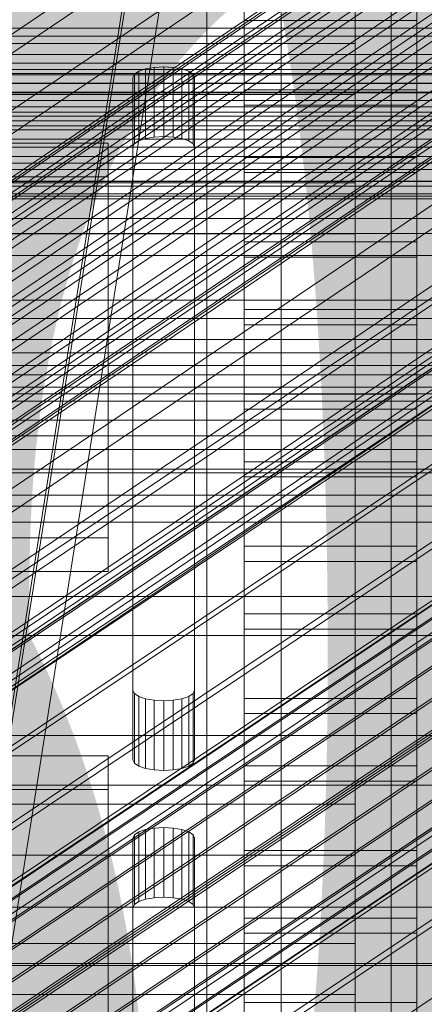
# Model space of a CAD drawing. Header units: millimetres. Extents: x -4738 to 65662, y -68080 to 6847.
# Tile 122 of 256: x 181 to 214, y -35103 to -35024. Entities that reach past the tile are written whole.
import ezdxf

# ---------------------------------------------------------------- set-up
doc = ezdxf.new("R2010")
doc.units = ezdxf.units.MM
for name, color, linetype, lineweight in [('COTAS_O', 1, 'Continuous', 0), ('COTAS_P', 1, 'Continuous', 0), ('frontal_bajante_movil', 7, 'Continuous', 0), ('frontal_C01', 7, 'Continuous', 0), ('frontal_C02', 7, 'Continuous', 0), ('frontal_C03', 7, 'Continuous', 0), ('frontal_C04', 7, 'Continuous', 0), ('frontal_mezcladora', 7, 'Continuous', 0), ('frontal_secador', 7, 'Continuous', 0)]:
    doc.layers.add(name, color=color, linetype=linetype, lineweight=lineweight)
doc.dimstyles.new('R19_100', dxfattribs={"dimtxt": 250, "dimasz": 150, "dimexe": 150, "dimexo": 80, "dimgap": 100, "dimtad": 1, "dimtih": 1, "dimtoh": 1, "dimdsep": 46, "dimcen": 0.09, "dimadec": 0, "dimazin": 0, "dimtfac": 1, "dimtdec": 4, "dimtofl": 0, "dimtmove": 0, "dimatfit": 3, "dimfxl": 1, "dimtolj": 1, "dimtzin": 0, "dimarcsym": 0})

# ---------------------------------------------------------------- blocks, each defined once
blk = doc.blocks.new('DIM_R30_54')
at = {"layer": 'COTAS_O'}
for p, q in [((-1480, -35300), (-1330, -35255)), ((490, -35300), (340, -35255)), ((-1480, -36000), (-1480, -35300)), ((-1480, -35300), (490, -35300)), ((-1480, -35300), (-1330, -35345)), ((490, -35300), (340, -35345)), ((490, -36000), (490, -35300))]:
    blk.add_line(p, q, dxfattribs=at)
blk.add_text('1970 O', height=250, dxfattribs=at).set_placement((-495, -35200))
blk = doc.blocks.new('DIM_R30_56')
at = {"layer": 'COTAS_O'}
for p, q in [((-1400, -35300), (-1250, -35255)), ((1400, -35300), (1250, -35255)), ((-1400, -36000), (-1400, -35300)), ((-1400, -35300), (1400, -35300)), ((-1400, -35300), (-1250, -35345)), ((1400, -35300), (1250, -35345)), ((1400, -36000), (1400, -35300))]:
    blk.add_line(p, q, dxfattribs=at)
blk.add_text('2800 O', height=250, dxfattribs=at).set_placement((0, -35200))
blk = doc.blocks.new('DIM_R30_57')
at = {"layer": 'COTAS_P'}
for p, q in [((-305, -34680), (395, -34680)), ((395, -34680), (350, -34830)), ((395, -36000), (395, -34680)), ((395, -34680), (440, -34830)), ((395, -36000), (350, -35850)), ((395, -36000), (440, -35850)), ((-305, -36000), (395, -36000))]:
    blk.add_line(p, q, dxfattribs=at)
blk.add_text('1320 P', height=250, rotation=90, dxfattribs=at).set_placement((295, -35340))
blk = doc.blocks.new('DIM_R30_58')
at = {"layer": 'COTAS_P'}
for p, q in [((-305, -35300), (-155, -35255)), ((345, -35300), (195, -35255)), ((-305, -36000), (-305, -35300)), ((-305, -35300), (345, -35300)), ((-305, -35300), (-155, -35345)), ((345, -35300), (195, -35345)), ((345, -36000), (345, -35300))]:
    blk.add_line(p, q, dxfattribs=at)
blk.add_text('650 P', height=250, dxfattribs=at).set_placement((20, -35200))

msp = doc.modelspace()

# ---------------------------------------------------------------- linework, layer by layer
at = {"layer": 'frontal_bajante_movil'}
for p, q in [((208, -35164.759), (208, -34891.143)), ((196, -35176.036), (196, -34902.42)), ((208, -34902.42), (208, -35176.036)), ((120, -35460), (208, -34903.359)), ((208, -34903.359), (208, -35176.975)), ((120, -35461.315), (208, -34904.675)), ((210.897, -34904.091), (122.897, -35460.731)), ((210.897, -35177.707), (210.897, -34904.091)), ((196, -34905.239), (196, -35178.855)), ((208, -35178.855), (208, -34905.239)), ((-168, -35025.557), (208, -35025.557)), ((208, -35025.557), (208, -35029.661)), ((208, -35025.557), (208, -35036.833)), ((191.031, -35027.607), (191.727, -35027.485)), ((191.727, -35027.485), (192.5, -35027.443)), ((191.727, -35033.123), (191.727, -35027.485)), ((192.5, -35027.443), (193.273, -35027.485)), ((192.5, -35033.082), (192.5, -35027.443)), ((193.273, -35027.485), (193.969, -35027.607)), ((193.273, -35033.123), (193.273, -35027.485)), ((190, -35028.298), (190.122, -35028.034)), ((190.122, -35028.034), (190.477, -35027.796)), ((190.122, -35033.672), (190.122, -35028.034)), ((190.477, -35027.796), (191.031, -35027.607)), ((190.477, -35033.434), (190.477, -35027.796)), ((191.031, -35033.245), (191.031, -35027.607)), ((193.969, -35027.607), (194.523, -35027.796)), ((193.969, -35033.245), (193.969, -35027.607)), ((194.523, -35027.796), (194.878, -35028.034)), ((194.523, -35033.434), (194.523, -35027.796)), ((194.878, -35028.034), (195, -35028.298)), ((194.878, -35033.672), (194.878, -35028.034)), ((190, -35077.891), (190, -35028.298)), ((190, -35028.298), (190, -35033.937)), ((195, -35028.298), (195, -35077.891)), ((195, -35033.937), (195, -35028.298)), ((208, -35029.661), (-168, -35029.661)), ((208, -35029.661), (208, -35040.938)), ((190.122, -35033.672), (190, -35033.937)), ((190.477, -35033.434), (190.122, -35033.672)), ((191.031, -35033.245), (190.477, -35033.434)), ((191.727, -35033.123), (191.031, -35033.245)), ((192.5, -35033.082), (191.727, -35033.123)), ((193.273, -35033.123), (192.5, -35033.082)), ((193.969, -35033.245), (193.273, -35033.123)), ((194.523, -35033.434), (193.969, -35033.245)), ((194.878, -35033.672), (194.523, -35033.434)), ((195, -35033.937), (194.878, -35033.672)), ((190, -35033.937), (190, -35083.53)), ((195, -35083.53), (195, -35033.937)), ((208, -35036.833), (-168, -35036.833)), ((208, -35040.938), (208, -35036.833)), ((-168, -35040.938), (208, -35040.938)), ((190.122, -35078.156), (190, -35077.891)), ((190, -35083.53), (190, -35077.891)), ((190.477, -35078.394), (190.122, -35078.156)), ((190.122, -35083.794), (190.122, -35078.156)), ((191.031, -35078.583), (190.477, -35078.394)), ((190.477, -35084.032), (190.477, -35078.394)), ((194.523, -35078.394), (193.969, -35078.583)), ((194.878, -35078.156), (194.523, -35078.394)), ((194.523, -35084.032), (194.523, -35078.394)), ((195, -35077.891), (194.878, -35078.156)), ((194.878, -35083.794), (194.878, -35078.156)), ((195, -35083.53), (195, -35077.891)), ((191.727, -35078.705), (191.031, -35078.583)), ((191.031, -35084.221), (191.031, -35078.583)), ((192.5, -35078.746), (191.727, -35078.705)), ((191.727, -35084.343), (191.727, -35078.705)), ((193.273, -35078.705), (192.5, -35078.746)), ((192.5, -35084.385), (192.5, -35078.746)), ((193.969, -35078.583), (193.273, -35078.705)), ((193.273, -35084.343), (193.273, -35078.705)), ((193.969, -35084.221), (193.969, -35078.583)), ((190, -35083.53), (190.122, -35083.794)), ((190.122, -35083.794), (190.477, -35084.032)), ((190.477, -35084.032), (191.031, -35084.221)), ((193.969, -35084.221), (194.523, -35084.032)), ((194.523, -35084.032), (194.878, -35083.794)), ((194.878, -35083.794), (195, -35083.53)), ((191.031, -35084.221), (191.727, -35084.343)), ((191.727, -35084.343), (192.5, -35084.385)), ((192.5, -35084.385), (193.273, -35084.343)), ((193.273, -35084.343), (193.969, -35084.221)), ((-168, -35087.121), (208, -35087.121)), ((208, -35087.121), (208, -35091.225)), ((208, -35087.121), (208, -35098.397)), ((190, -35089.862), (190.122, -35089.598)), ((190.122, -35089.598), (190.477, -35089.359)), ((190.122, -35095.236), (190.122, -35089.598)), ((190.477, -35089.359), (191.031, -35089.17)), ((190.477, -35094.998), (190.477, -35089.359)), ((191.031, -35089.17), (191.727, -35089.049)), ((191.031, -35094.808), (191.031, -35089.17)), ((191.727, -35089.049), (192.5, -35089.007)), ((191.727, -35094.687), (191.727, -35089.049)), ((192.5, -35089.007), (193.273, -35089.049)), ((192.5, -35094.645), (192.5, -35089.007)), ((193.273, -35089.049), (193.969, -35089.17)), ((193.273, -35094.687), (193.273, -35089.049)), ((193.969, -35089.17), (194.523, -35089.359)), ((193.969, -35094.808), (193.969, -35089.17)), ((194.523, -35089.359), (194.878, -35089.598)), ((194.523, -35094.998), (194.523, -35089.359)), ((194.878, -35089.598), (195, -35089.862)), ((194.878, -35095.236), (194.878, -35089.598)), ((190, -35139.455), (190, -35089.862)), ((190, -35089.862), (190, -35095.5)), ((195, -35089.862), (195, -35139.455)), ((195, -35095.5), (195, -35089.862)), ((208, -35091.225), (-168, -35091.225)), ((208, -35091.225), (208, -35102.501)), ((190.477, -35094.998), (190.122, -35095.236)), ((191.031, -35094.808), (190.477, -35094.998)), ((191.727, -35094.687), (191.031, -35094.808)), ((192.5, -35094.645), (191.727, -35094.687)), ((193.273, -35094.687), (192.5, -35094.645)), ((193.969, -35094.808), (193.273, -35094.687)), ((194.523, -35094.998), (193.969, -35094.808)), ((194.878, -35095.236), (194.523, -35094.998)), ((190.122, -35095.236), (190, -35095.5)), ((190, -35095.5), (190, -35145.093)), ((195, -35095.5), (194.878, -35095.236)), ((195, -35145.093), (195, -35095.5)), ((208, -35098.397), (-168, -35098.397)), ((208, -35102.501), (208, -35098.397)), ((-168, -35102.501), (208, -35102.501))]:
    msp.add_line(p, q, dxfattribs=at)
at = {"layer": 'frontal_C01'}
for p, q in [((141.045, -35063.041), (354.844, -34918.813)), ((141.218, -35062.655), (355.017, -34918.427)), ((141.731, -35062.779), (355.53, -34918.55)), ((141.224, -35063.911), (355.022, -34919.683)), ((142.549, -35063.404), (356.348, -34919.176)), ((143.617, -35064.489), (357.415, -34920.26)), ((153.641, -35044.246), (337.95, -34919.911)), ((141.742, -35065.205), (355.541, -34920.977)), ((144.861, -35065.958), (358.659, -34921.73)), ((148.35, -35046.269), (332.659, -34921.934)), ((142.565, -35066.836), (356.363, -34922.608)), ((359.995, -34923.484), (146.196, -35067.712)), ((143.635, -35068.691), (357.434, -34924.463)), ((157.152, -35048.393), (341.461, -34924.058)), ((147.533, -35069.632), (361.332, -34925.404)), ((144.881, -35070.646), (358.68, -34926.417)), ((150.672, -35050.87), (334.981, -34926.536)), ((148.779, -35071.586), (362.578, -34927.358)), ((146.218, -35072.565), (360.017, -34928.337)), ((149.85, -35073.442), (363.648, -34929.214)), ((345.231, -34929.009), (160.922, -35053.344)), ((147.554, -35074.32), (361.352, -34930.091)), ((150.672, -35075.072), (364.471, -34930.844)), ((148.798, -35075.789), (362.596, -34931.561)), ((153.694, -35056.107), (338.003, -34931.772)), ((149.865, -35076.873), (363.664, -34932.645)), ((151.191, -35076.367), (364.989, -34932.138)), ((150.683, -35077.499), (364.482, -34933.271)), ((151.196, -35077.623), (364.995, -34933.394)), ((151.369, -35077.237), (365.168, -34933.008)), ((164.693, -35058.762), (349.002, -34934.427)), ((157.211, -35061.622), (341.52, -34937.288)), ((168.21, -35064.277), (352.519, -34939.942)), ((160.982, -35067.04), (345.291, -34942.706)), ((171.232, -35069.514), (355.541, -34945.179)), ((164.752, -35071.991), (349.061, -34947.657)), ((173.554, -35074.116), (357.863, -34949.781)), ((168.263, -35076.138), (352.572, -34951.804)), ((175.016, -35077.768), (359.326, -34953.434)), ((171.275, -35079.199), (355.584, -34954.864)), ((175.521, -35080.223), (359.83, -34955.889)), ((173.584, -35080.964), (357.893, -34956.629)), ((175.032, -35081.313), (359.341, -34956.979)), ((-450, -35028.784), (450, -35028.784))]:
    msp.add_line(p, q, dxfattribs=at)
at = {"layer": 'frontal_C02'}
for p, q in [((146.872, -35095.928), (331.181, -34972.673)), ((148.32, -35096.086), (332.629, -34972.831)), ((146.383, -35097.211), (330.692, -34973.956)), ((150.629, -35097.673), (334.938, -34974.419)), ((141.218, -35119.437), (355.017, -34976.461)), ((141.045, -35119.891), (354.844, -34976.916)), ((141.731, -35119.493), (355.53, -34976.517)), ((142.549, -35120.055), (356.348, -34977.08)), ((146.887, -35099.847), (331.197, -34976.592)), ((141.224, -35120.825), (355.022, -34977.85)), ((153.641, -35100.582), (337.95, -34977.328)), ((143.617, -35121.086), (357.415, -34978.111)), ((141.742, -35122.175), (355.541, -34979.2)), ((144.861, -35122.515), (358.659, -34979.539)), ((148.35, -35103.656), (332.659, -34980.402)), ((142.565, -35123.849), (356.363, -34980.873)), ((359.995, -34981.269), (146.196, -35124.244)), ((157.152, -35104.615), (341.461, -34981.36)), ((143.635, -35125.732), (357.434, -34982.757)), ((147.533, -35126.157), (361.332, -34983.181)), ((144.881, -35127.697), (358.68, -34984.722)), ((148.779, -35128.121), (362.578, -34985.146)), ((150.672, -35108.379), (334.981, -34985.125)), ((146.218, -35129.609), (360.017, -34986.634)), ((345.231, -34986.241), (160.922, -35109.496)), ((149.85, -35130.005), (363.648, -34987.029)), ((147.554, -35131.339), (361.352, -34988.363)), ((150.672, -35131.678), (364.471, -34988.703)), ((148.798, -35132.768), (362.596, -34989.792)), ((149.865, -35133.798), (363.664, -34990.823)), ((151.191, -35133.028), (364.989, -34990.053)), ((153.694, -35113.695), (338.003, -34990.44)), ((150.683, -35134.361), (364.482, -34991.386)), ((151.196, -35134.417), (364.995, -34991.441)), ((151.369, -35133.962), (365.168, -34990.987)), ((164.693, -35114.893), (349.002, -34991.638)), ((157.211, -35119.24), (341.52, -34995.985)), ((168.21, -35120.438), (352.519, -34997.183)), ((160.982, -35124.637), (345.291, -35001.382)), ((171.232, -35125.753), (355.541, -35002.499)), ((164.752, -35129.518), (349.061, -35006.263)), ((168.263, -35133.55), (352.572, -35010.296)), ((-440, -35024.305), (440, -35024.305)), ((-440, -35024.942), (440, -35024.942)), ((440, -35026.437), (-440, -35026.437)), ((-440, -35027.148), (440, -35027.148)), ((-311.15, -35028.083), (311.15, -35028.083)), ((-440, -35028.752), (440, -35028.752)), ((-440, -35029.487), (440, -35029.487)), ((-311.15, -35030.157), (311.15, -35030.157)), ((-440, -35031.092), (440, -35031.092)), ((-440, -35031.802), (440, -35031.802)), ((-440, -35033.298), (440, -35033.298)), ((-440, -35033.934), (440, -35033.934)), ((-440, -35035.219), (440, -35035.219)), ((-311.15, -35034.686), (311.15, -35034.686)), ((-440, -35035.738), (440, -35035.738)), ((-440, -35036.724), (440, -35036.724)), ((-311.15, -35036.69), (311.15, -35036.69)), ((228.298, -35036.685), (130, -35102.421)), ((-440, -35037.091), (440, -35037.091)), ((-440, -35037.711), (440, -35037.711)), ((-440, -35037.901), (440, -35037.901)), ((-440, -35038.112), (440, -35038.112)), ((-311.15, -35040.911), (311.15, -35040.911)), ((130, -35108.151), (228.298, -35042.415)), ((-311.15, -35042.708), (311.15, -35042.708)), ((-311.15, -35046.332), (311.15, -35046.332)), ((-311.15, -35047.799), (311.15, -35047.799)), ((-311.15, -35050.58), (311.15, -35050.58)), ((-311.15, -35051.617), (311.15, -35051.617)), ((-311.15, -35053.365), (311.15, -35053.365)), ((-311.15, -35053.902), (311.15, -35053.902)), ((-311.15, -35054.499), (311.15, -35054.499))]:
    msp.add_line(p, q, dxfattribs=at)
at = {"layer": 'frontal_C03'}
for p, q in [((1250, -35027.661), (-1250, -35027.661)), ((1250, -35027.977), (-1250, -35027.977)), ((1250, -35028.771), (-1250, -35028.771)), ((-1250, -35029.535), (1250, -35029.535)), ((1250, -35030.658), (-1250, -35030.658)), ((1250, -35031.422), (-1250, -35031.422)), ((1250, -35032.216), (-1250, -35032.216)), ((1250, -35032.533), (-1250, -35032.533)), ((1250, -35056.043), (-1250, -35056.043)), ((1250, -35057.295), (-1250, -35057.295)), ((1250, -35058.401), (-1250, -35058.401)), ((1250, -35062.11), (-1250, -35062.11)), ((1250, -35064.28), (-1250, -35064.28)), ((1250, -35070.303), (-1250, -35070.303)), ((1250, -35073.452), (-1250, -35073.452)), ((1250, -35081.558), (-1250, -35081.558)), ((1250, -35085.566), (-1250, -35085.566)), ((1250, -35095.443), (-1250, -35095.443)), ((1250, -35100.157), (-1250, -35100.157))]:
    msp.add_line(p, q, dxfattribs=at)
at = {"layer": 'frontal_C04'}
for p, q in [((202, -35988), (202, -34670.697)), ((202, -35988), (202, -34968.218)), ((199, -35029.294), (199, -34993.586)), ((213, -34993.586), (213, -35029.294)), ((199, -34999.058), (199, -35034.767)), ((213, -35034.767), (213, -34999.058)), ((199, -35041.607), (199, -35005.899)), ((213, -35005.899), (213, -35041.607)), ((199, -35011.371), (199, -35047.079)), ((213, -35047.079), (213, -35011.371)), ((199, -35053.92), (199, -35018.212)), ((213, -35018.212), (213, -35053.92)), ((199, -35022.454), (199, -35029.294)), ((213, -35022.454), (213, -35029.294)), ((213, -35023.684), (199, -35023.684)), ((199, -35023.684), (199, -35059.392)), ((199, -35030.524), (199, -35023.684)), ((213, -35059.392), (213, -35023.684)), ((213, -35023.684), (213, -35030.524)), ((213, -35029.294), (199, -35029.294)), ((199, -35030.524), (213, -35030.524)), ((199, -35066.233), (199, -35030.524)), ((213, -35030.524), (213, -35066.233)), ((188, -35033.599), (-188, -35033.599)), ((188, -35065.549), (188, -35033.599)), ((188, -35033.599), (188, -35036.335)), ((199, -35034.767), (213, -35034.767)), ((199, -35034.767), (199, -35041.607)), ((213, -35034.767), (213, -35041.607)), ((213, -35035.997), (199, -35035.997)), ((199, -35035.997), (199, -35071.705)), ((199, -35042.837), (199, -35035.997)), ((213, -35071.705), (213, -35035.997)), ((213, -35035.997), (213, -35042.837)), ((-188, -35036.335), (188, -35036.335)), ((188, -35036.335), (188, -35068.285)), ((213, -35041.607), (199, -35041.607)), ((199, -35042.837), (213, -35042.837)), ((199, -35078.545), (199, -35042.837)), ((213, -35042.837), (213, -35078.545)), ((199, -35047.079), (213, -35047.079)), ((199, -35047.079), (199, -35053.92)), ((213, -35047.079), (213, -35053.92)), ((213, -35048.309), (199, -35048.309)), ((199, -35048.309), (199, -35084.018)), ((199, -35055.15), (199, -35048.309)), ((213, -35084.018), (213, -35048.309)), ((213, -35048.309), (213, -35055.15)), ((213, -35053.92), (199, -35053.92)), ((199, -35055.15), (213, -35055.15)), ((199, -35090.858), (199, -35055.15)), ((213, -35055.15), (213, -35090.858)), ((199, -35059.392), (213, -35059.392)), ((199, -35059.392), (199, -35066.233)), ((213, -35059.392), (213, -35066.233)), ((213, -35060.622), (199, -35060.622)), ((199, -35060.622), (199, -35096.33)), ((199, -35067.462), (199, -35060.622)), ((213, -35096.33), (213, -35060.622)), ((213, -35060.622), (213, -35067.462)), ((-188, -35065.549), (188, -35065.549)), ((188, -35065.549), (188, -35068.285)), ((213, -35066.233), (199, -35066.233)), ((199, -35067.462), (213, -35067.462)), ((199, -35103.171), (199, -35067.462)), ((213, -35067.462), (213, -35103.171)), ((188, -35068.285), (-188, -35068.285)), ((199, -35071.705), (213, -35071.705)), ((199, -35071.705), (199, -35078.545)), ((213, -35071.705), (213, -35078.545)), ((213, -35072.935), (199, -35072.935)), ((199, -35072.935), (199, -35108.643)), ((199, -35079.775), (199, -35072.935)), ((213, -35108.643), (213, -35072.935)), ((213, -35072.935), (213, -35079.775)), ((213, -35078.545), (199, -35078.545)), ((199, -35079.775), (213, -35079.775)), ((199, -35115.483), (199, -35079.775)), ((213, -35079.775), (213, -35115.483)), ((188, -35083.192), (-188, -35083.192)), ((188, -35115.141), (188, -35083.192)), ((188, -35083.192), (188, -35085.928)), ((199, -35084.018), (213, -35084.018)), ((199, -35084.018), (199, -35090.858)), ((213, -35084.018), (213, -35090.858)), ((213, -35085.248), (199, -35085.248)), ((199, -35085.248), (199, -35120.956)), ((199, -35092.088), (199, -35085.248)), ((213, -35120.956), (213, -35085.248)), ((213, -35085.248), (213, -35092.088)), ((-188, -35085.928), (188, -35085.928)), ((188, -35085.928), (188, -35117.878)), ((213, -35090.858), (199, -35090.858)), ((199, -35092.088), (213, -35092.088)), ((199, -35127.796), (199, -35092.088)), ((213, -35092.088), (213, -35127.796)), ((199, -35096.33), (213, -35096.33)), ((199, -35096.33), (199, -35103.171)), ((213, -35096.33), (213, -35103.171)), ((213, -35097.56), (199, -35097.56)), ((199, -35097.56), (199, -35133.269)), ((199, -35104.401), (199, -35097.56)), ((213, -35133.269), (213, -35097.56)), ((213, -35097.56), (213, -35104.401)), ((213, -35103.171), (199, -35103.171))]:
    msp.add_line(p, q, dxfattribs=at)
at = {"layer": 'frontal_mezcladora'}
for p, q in [((-750, -35049.5), (750, -35049.5)), ((-750, -35060), (750, -35060))]:
    msp.add_line(p, q, dxfattribs=at)
at = {"layer": 'frontal_secador'}
for p, q in [((1250, -35039.715), (-1250, -35039.715)), ((1250, -35052.349), (-1250, -35052.349)), ((1250, -35060.291), (-1250, -35060.291)), ((1250, -35063), (-1250, -35063)), ((-1400, -35100), (1400, -35100)), ((-1250, -35100), (1250, -35100))]:
    msp.add_line(p, q, dxfattribs=at)

# ---------------------------------------------------------------- dimensions: what is measured, and where the dimension line sits
at = {"layer": 'COTAS_O'}
for p1, p2, picture, middle in [((-1480, -36000), (490, -36000), 'DIM_R30_54', (-495, -35300)), ((-1400, -36000), (1400, -36000), 'DIM_R30_56', (0, -35300))]:
    dim = msp.add_aligned_dim(p1=p1, p2=p2, distance=700, text='<> O', dimstyle='R19_100', dxfattribs=at)
    dim.commit()
    dim.dimension.update_dxf_attribs({"geometry": picture, "text_midpoint": middle})
at = {"layer": 'COTAS_P'}
for p2, distance, picture, middle in [((-305, -34680), -700, 'DIM_R30_57', (395, -35340)), ((345, -36000), 700, 'DIM_R30_58', (20, -35300))]:
    dim = msp.add_aligned_dim(p1=(-305, -36000), p2=p2, distance=distance, text='<> P', dimstyle='R19_100', dxfattribs=at)
    dim.commit()
    dim.dimension.update_dxf_attribs({"geometry": picture, "text_midpoint": middle})

doc.saveas('drawing.dxf')
